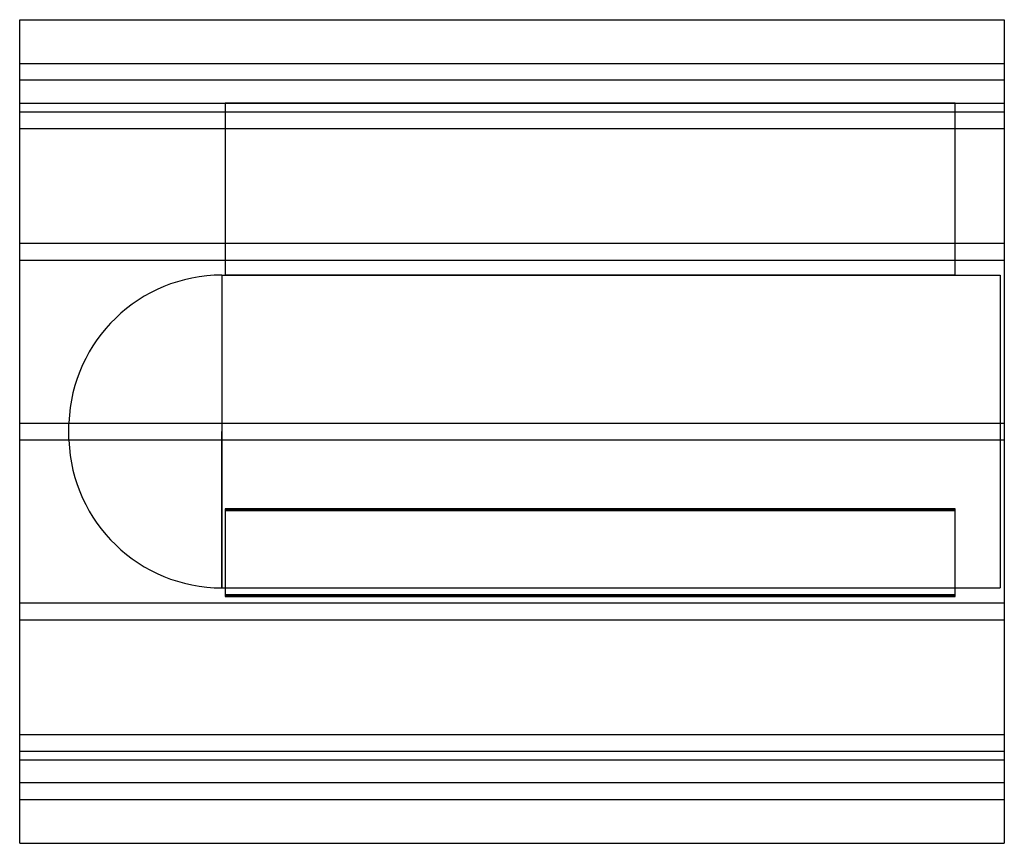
# Model space of a CAD drawing. Header units: millimetres. Extents: x -473 to 473, y -395 to 395.
import ezdxf

# ---------------------------------------------------------------- set-up
doc = ezdxf.new("R2010")
doc.units = ezdxf.units.MM
doc.layers.add('HIDDEN', color=7, linetype='Continuous')
doc.layers.add('THICK', color=7, linetype='Continuous')

msp = doc.modelspace()

# ---------------------------------------------------------------- linework, layer by layer
at = {"layer": 'HIDDEN'}
for p, q in [((-472.5, 353), (472.5, 353)), ((472.5, 337), (-472.5, 337)), ((-472.5, 315), (-275.25, 315)), ((425.25, 315), (-275.25, 315)), ((-275.25, 315), (-275.25, 150)), ((-275.25, 315), (-275.25, 315)), ((-275.25, 315), (425.25, 315)), ((425.25, 150), (425.25, 315)), ((425.25, 315), (425.25, 315)), ((425.25, 315), (472.5, 315)), ((-472.5, 306.78), (472.5, 306.78)), ((-472.5, 306.78), (472.5, 306.78)), ((-472.5, 290.78), (472.5, 290.78)), ((-472.5, 290.78), (472.5, 290.78)), ((-472.5, 180.5), (472.5, 180.5)), ((-472.5, 180.5), (472.5, 180.5)), ((-472.5, 164.5), (472.5, 164.5)), ((-472.5, 164.5), (472.5, 164.5)), ((-278.35, 150), (-278.35, 0)), ((-278.35, 150), (-275.25, 150)), ((-275.25, 150), (425.25, 150)), ((425.25, 150), (-275.25, 150)), ((425.25, 150), (468.5, 150)), ((468.5, 150), (468.5, 0)), ((-472.5, 8), (472.5, 8)), ((-472.5, 8), (472.5, 8)), ((-425.25, 0), (-425.25, 8.42)), ((-278.35, 0), (-278.35, -150)), ((468.5, 0), (468.5, -150)), ((-472.5, -8), (472.5, -8)), ((-472.5, -8), (472.5, -8)), ((-425.25, -8.42), (-425.25, 0)), ((-278.35, -150), (-278.35, 0)), ((425.25, -74.13), (-275.25, -74.13)), ((-275.25, -74.13), (425.25, -74.13)), ((-275.25, -74.13), (-275.25, -156.63)), ((425.25, -156.63), (425.25, -74.13)), ((-275.25, -75.86), (425.25, -75.86)), ((425.25, -75.86), (-275.25, -75.86)), ((-278.35, -150), (468.5, -150)), ((-275.25, -156.63), (425.25, -156.63)), ((-275.25, -156.63), (-275.25, -158.37)), ((425.25, -156.63), (-275.25, -156.63)), ((425.25, -158.37), (-275.25, -158.37)), ((-275.25, -158.37), (425.25, -158.37)), ((425.25, -158.37), (425.25, -156.63)), ((-472.5, -164.5), (472.5, -164.5)), ((-472.5, -164.5), (472.5, -164.5)), ((-472.5, -180.5), (472.5, -180.5)), ((-472.5, -180.5), (472.5, -180.5)), ((-472.5, -290.78), (472.5, -290.78)), ((-472.5, -290.78), (472.5, -290.78)), ((-472.5, -306.78), (472.5, -306.78)), ((-472.5, -306.78), (472.5, -306.78)), ((-472.5, -315), (472.5, -315)), ((472.5, -337), (-472.5, -337)), ((-472.5, -353), (472.5, -353))]:
    msp.add_line(p, q, dxfattribs=at)
for centre, start, end in [((-278.35, 3), 89.99998, 177.88649), ((-278.35, -3), 182.11351, 270.00002)]:
    msp.add_arc(centre, 147, start, end, dxfattribs=at)
at = {"layer": 'THICK'}
for p, q in [((-472.5, 0), (-472.5, 395)), ((-472.5, 395), (472.5, 395)), ((472.5, 395), (472.5, 0)), ((472.5, 0), (472.5, -395)), ((-472.5, -395), (-472.5, 0)), ((-472.5, -395), (472.5, -395))]:
    msp.add_line(p, q, dxfattribs=at)

doc.saveas('drawing.dxf')
